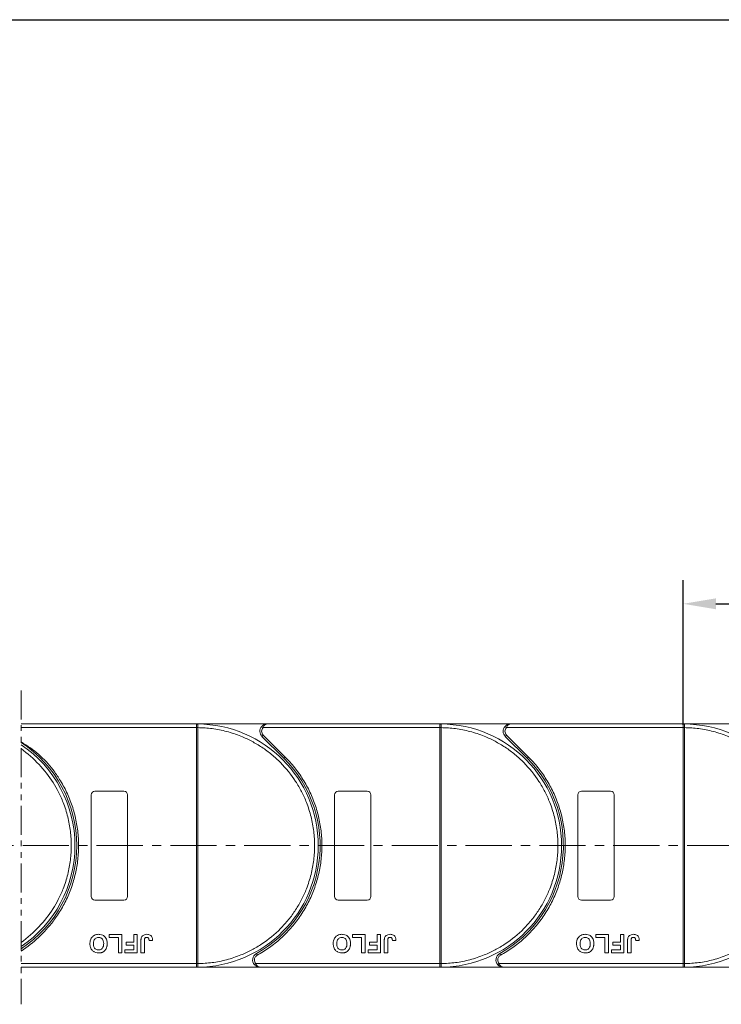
# Model space of a CAD drawing. Header units: millimetres. Extents: x 2552 to 4022, y 535 to 1568.
# Tile 22 of 47: x 3512 to 3705, y 979 to 1250. Entities that reach past the tile are written whole.
import ezdxf

# ---------------------------------------------------------------- set-up
doc = ezdxf.new("R2010")
doc.units = ezdxf.units.MM
doc.linetypes.add('CENTERX2', pattern=[20.32, 12.7, -2.54, 2.54, -2.54])
doc.linetypes.add('PHANTOM2', pattern=[31.75, 15.875, -3.175, 3.175, -3.175, 3.175, -3.175])
doc.styles.get("Standard").update_dxf_attribs({"font": '仿宋_GB2312.ttf', "width": 0.8})
doc.dimstyles.new('副本 ISO-45.1', dxfattribs={"dimtxt": 10, "dimasz": 9, "dimexe": 6.5, "dimexo": 0.625, "dimgap": 2.5, "dimtad": 1, "dimdsep": 46, "dimtxsty": 'Standard', "dimcen": 2.5, "dimadec": 0, "dimazin": 0, "dimtfac": 1, "dimtmove": 0, "dimatfit": 3, "dimfxl": 0, "dimarcsym": 0})

# ---------------------------------------------------------------- blocks, each defined once
blk = doc.blocks.new('*D2202')
at = {"color": 0, "lineweight": -2}
for p, q in [((3431.38, 1249.83), (3946.7, 1249.83)), ((3940.2, 997.85), (3940.2, 1240.83)), ((3853.14, 988.85), (3946.7, 988.85))]:
    blk.add_line(p, q, dxfattribs=at)
at = {"color": 0, "lineweight": 9}
for points in [[(3938.7, 1240.83), (3941.7, 1240.83), (3940.2, 1249.83)], [(3938.7, 997.85), (3941.7, 997.85), (3940.2, 988.85)]]:
    blk.add_solid(points, dxfattribs=at)
at = {"layer": 'Defpoints', "color": 0, "lineweight": 9}
for p in [(3430.76, 1249.83), (3940.2, 1249.83), (3852.52, 988.85)]:
    blk.add_point(p, dxfattribs=at)
at = {"color": 0, "lineweight": 9, "insert": (3932.7, 1119.34), "char_height": 10, "attachment_point": 5, "rotation": 90}
blk.add_mtext('2R+67', dxfattribs=at)
blk = doc.blocks.new('*D2206')
at = {"color": 0, "lineweight": -2}
for p, q in [((3694.88, 1055.62), (3694.88, 1095.45)), ((3761.88, 1055.98), (3761.88, 1095.45)), ((3703.88, 1088.95), (3752.88, 1088.95))]:
    blk.add_line(p, q, dxfattribs=at)
at = {"color": 0, "lineweight": 9}
for points in [[(3703.88, 1090.45), (3703.88, 1087.45), (3694.88, 1088.95)], [(3752.88, 1090.45), (3752.88, 1087.45), (3761.88, 1088.95)]]:
    blk.add_solid(points, dxfattribs=at)
at = {"layer": 'Defpoints', "color": 0, "lineweight": 9}
for p in [(3761.88, 1088.95), (3694.88, 1055), (3761.88, 1055.35)]:
    blk.add_point(p, dxfattribs=at)
at = {"color": 0, "lineweight": 9, "insert": (3728.38, 1096.45), "char_height": 10, "attachment_point": 5}
blk.add_mtext('67', dxfattribs=at)

msp = doc.modelspace()

# ---------------------------------------------------------------- linework, layer by layer
at = {"color": 3, "linetype": 'PHANTOM2', "lineweight": 9, "ltscale": 0.5}
msp.add_line((3512.575, 1065.031), (3512.574, 978.641), dxfattribs=at)
at = {"color": 7, "linetype": 'Continuous', "lineweight": 15}
for p, q in [((3560.882, 1055.852), (3512.575, 1055.852)), ((3560.882, 1055.852), (3561.116, 1055.851)), ((3580.294, 1055.852), (3560.882, 1055.852)), ((3578.803, 1055.185), (3579.176, 1054.852)), ((3627.882, 1055.852), (3580.294, 1055.852)), ((3647.294, 1055.852), (3627.882, 1055.852)), ((3627.882, 1055.852), (3628.116, 1055.851)), ((3645.803, 1055.185), (3646.176, 1054.852)), ((3694.882, 1055.852), (3647.294, 1055.852)), ((3694.882, 1055.852), (3695.116, 1055.851)), ((3714.294, 1055.852), (3694.882, 1055.852)), ((3512.575, 1054.852), (3560.882, 1054.852)), ((3560.882, 989.854), (3560.882, 1054.85)), ((3560.882, 1054.85), (3561.232, 1054.85)), ((3561.232, 1054.853), (3561.232, 1054.85)), ((3561.232, 1054.85), (3561.232, 989.854)), ((3579.233, 1052.791), (3578.88, 1052.438)), ((3578.88, 1052.438), (3584.924, 1046.393)), ((3579.176, 1054.852), (3627.882, 1054.852)), ((3579.233, 1052.791), (3585.277, 1046.747)), ((3627.882, 989.854), (3627.882, 1054.85)), ((3627.882, 1054.85), (3628.232, 1054.85)), ((3628.232, 1054.853), (3628.232, 1054.85)), ((3628.232, 1054.85), (3628.232, 989.854)), ((3646.233, 1052.791), (3645.88, 1052.438)), ((3645.88, 1052.438), (3651.924, 1046.393)), ((3646.176, 1054.852), (3694.882, 1054.852)), ((3646.233, 1052.791), (3652.277, 1046.747)), ((3694.882, 989.854), (3694.882, 1054.85)), ((3694.882, 1054.85), (3695.232, 1054.85)), ((3695.232, 1054.853), (3695.232, 1054.85)), ((3695.232, 1054.85), (3695.232, 989.854)), ((3585.277, 1046.747), (3584.924, 1046.393)), ((3652.277, 1046.747), (3651.924, 1046.393)), ((3531.882, 1008.352), (3531.882, 1036.352)), ((3532.882, 1037.352), (3540.882, 1037.352)), ((3541.882, 1036.352), (3541.882, 1008.352)), ((3598.882, 1008.352), (3598.882, 1036.352)), ((3599.882, 1037.352), (3607.882, 1037.352)), ((3608.882, 1036.352), (3608.882, 1008.352)), ((3665.882, 1008.352), (3665.882, 1036.352)), ((3666.882, 1037.352), (3674.882, 1037.352)), ((3675.882, 1036.352), (3675.882, 1008.352)), ((3540.882, 1007.352), (3532.882, 1007.352)), ((3607.882, 1007.352), (3599.882, 1007.352)), ((3674.882, 1007.352), (3666.882, 1007.352)), ((3536.767, 997.018), (3536.767, 997.852)), ((3536.767, 997.852), (3540.292, 997.852)), ((3539.331, 997.018), (3536.767, 997.018)), ((3539.331, 992.852), (3539.331, 997.018)), ((3540.292, 997.852), (3540.292, 992.852)), ((3541.446, 994.903), (3541.446, 995.736)), ((3541.446, 995.736), (3543.562, 995.736)), ((3543.562, 997.852), (3544.523, 997.852)), ((3543.562, 995.736), (3543.562, 997.852)), ((3544.523, 997.852), (3544.523, 992.852)), ((3545.549, 992.852), (3545.549, 996.004)), ((3546.51, 996.088), (3546.51, 992.852)), ((3547.792, 996.185), (3548.754, 996.249)), ((3603.767, 997.852), (3607.292, 997.852)), ((3603.767, 997.018), (3603.767, 997.852)), ((3606.331, 997.018), (3603.767, 997.018)), ((3606.331, 992.852), (3606.331, 997.018)), ((3607.292, 997.852), (3607.292, 992.852)), ((3608.446, 994.903), (3608.446, 995.736)), ((3608.446, 995.736), (3610.562, 995.736)), ((3610.562, 997.852), (3611.523, 997.852)), ((3610.562, 995.736), (3610.562, 997.852)), ((3611.523, 997.852), (3611.523, 992.852)), ((3612.549, 992.852), (3612.549, 996.004)), ((3613.51, 996.088), (3613.51, 992.852)), ((3614.792, 996.185), (3615.754, 996.249)), ((3670.767, 997.852), (3674.292, 997.852)), ((3670.767, 997.018), (3670.767, 997.852)), ((3673.331, 997.018), (3670.767, 997.018)), ((3673.331, 992.852), (3673.331, 997.018)), ((3674.292, 997.852), (3674.292, 992.852)), ((3675.446, 994.903), (3675.446, 995.736)), ((3675.446, 995.736), (3677.562, 995.736)), ((3677.562, 997.852), (3678.523, 997.852)), ((3677.562, 995.736), (3677.562, 997.852)), ((3678.523, 997.852), (3678.523, 992.852)), ((3679.549, 992.852), (3679.549, 996.004)), ((3680.51, 996.088), (3680.51, 992.852)), ((3681.792, 996.185), (3682.754, 996.249)), ((3540.292, 992.852), (3539.331, 992.852)), ((3541.126, 993.685), (3543.562, 993.685)), ((3541.126, 992.852), (3541.126, 993.685)), ((3544.523, 992.852), (3541.126, 992.852)), ((3543.562, 994.903), (3541.446, 994.903)), ((3543.562, 993.685), (3543.562, 994.903)), ((3546.51, 992.852), (3545.549, 992.852)), ((3577.342, 992.602), (3577.584, 992.164)), ((3607.292, 992.852), (3606.331, 992.852)), ((3608.126, 992.852), (3608.126, 993.685)), ((3608.126, 993.685), (3610.562, 993.685)), ((3611.523, 992.852), (3608.126, 992.852)), ((3610.562, 994.903), (3608.446, 994.903)), ((3610.562, 993.685), (3610.562, 994.903)), ((3613.51, 992.852), (3612.549, 992.852)), ((3644.342, 992.602), (3644.584, 992.164)), ((3674.292, 992.852), (3673.331, 992.852)), ((3675.126, 992.852), (3675.126, 993.685)), ((3675.126, 993.685), (3677.562, 993.685)), ((3678.523, 992.852), (3675.126, 992.852)), ((3677.562, 994.903), (3675.446, 994.903)), ((3677.562, 993.685), (3677.562, 994.903)), ((3680.51, 992.852), (3679.549, 992.852)), ((3560.882, 989.852), (3512.574, 989.852)), ((3561.232, 989.854), (3560.882, 989.854)), ((3561.232, 989.854), (3561.232, 989.851)), ((3577.193, 989.852), (3576.82, 989.518)), ((3627.882, 989.852), (3577.193, 989.852)), ((3628.232, 989.854), (3627.882, 989.854)), ((3628.232, 989.854), (3628.232, 989.851)), ((3644.193, 989.852), (3643.82, 989.518)), ((3694.882, 989.852), (3644.193, 989.852)), ((3695.232, 989.854), (3694.882, 989.854)), ((3695.232, 989.854), (3695.232, 989.851)), ((3512.574, 988.852), (3560.882, 988.852)), ((3561.116, 988.853), (3560.882, 988.852)), ((3560.882, 988.852), (3578.311, 988.852)), ((3578.311, 988.852), (3627.882, 988.852)), ((3628.116, 988.853), (3627.882, 988.852)), ((3627.882, 988.852), (3645.311, 988.852)), ((3645.311, 988.852), (3694.882, 988.852)), ((3695.116, 988.853), (3694.882, 988.852)), ((3694.882, 988.852), (3712.311, 988.852))]:
    msp.add_line(p, q, dxfattribs=at)
at = {"color": 1, "linetype": 'CENTERX2', "lineweight": 13}
msp.add_line((3871.181, 1022.352), (3165.369, 1022.352), dxfattribs=at)
at = {"color": 7, "linetype": 'Continuous', "lineweight": 15}
for centre, radius, start, end in [((3561.119, 1055.556), 0.295, 90.53836, 143.36012), ((3560.882, 1022.352), 33.5, 270.40019, 89.59981), ((3580.294, 1053.852), 2, 138.18969, 225), ((3628.119, 1055.556), 0.295, 90.53836, 143.36012), ((3627.882, 1022.352), 33.5, 270.40019, 89.59981), ((3647.294, 1053.852), 2, 138.18969, 225), ((3695.119, 1055.556), 0.295, 90.53836, 143.36012), ((3694.882, 1022.352), 33.5, 270.40019, 89.59981), ((3561.145, 1024.669), 30.184, 89.8339, 90.49831), ((3628.145, 1024.669), 30.184, 89.8339, 90.49831), ((3695.145, 1024.669), 30.184, 89.8339, 90.49831), ((3493.882, 1022.352), 34, 303.35045, 56.64799), ((3493.882, 1022.352), 33.5, 303.91512, 56.08332), ((3560.882, 1022.352), 34, 298.95502, 45), ((3627.882, 1022.352), 34, 298.95502, 45), ((3532.882, 1036.352), 1, 90, 180), ((3540.882, 1036.352), 1, 0, 90), ((3599.882, 1036.352), 1, 90, 180), ((3607.882, 1036.352), 1, 0, 90), ((3666.882, 1036.352), 1, 90, 180), ((3674.882, 1036.352), 1, 0, 90), ((3532.882, 1008.352), 1, 180, 270), ((3540.882, 1008.352), 1, 270, 0), ((3599.882, 1008.352), 1, 180, 270), ((3607.882, 1008.352), 1, 270, 0), ((3666.882, 1008.352), 1, 180, 270), ((3674.882, 1008.352), 1, 270, 360), ((3578.311, 990.852), 2, 118.95502, 221.81031), ((3645.311, 990.852), 2, 118.95502, 221.81031), ((3561.145, 1020.034), 30.184, 269.50169, 270.1661), ((3628.145, 1020.034), 30.184, 269.50169, 270.1661), ((3695.145, 1020.034), 30.184, 269.50169, 270.1661), ((3561.119, 989.148), 0.295, 216.63988, 269.46164), ((3628.119, 989.148), 0.295, 216.63988, 269.46164), ((3695.119, 989.148), 0.295, 216.63988, 269.46164)]:
    msp.add_arc(centre, radius, start, end, dxfattribs=at)
for points in [[(3560.882, 1055.732), (3560.882, 1055.767), (3560.882, 1055.836), (3560.882, 1055.847), (3560.882, 1055.852)], [(3627.882, 1055.732), (3627.882, 1055.767), (3627.882, 1055.836), (3627.882, 1055.847), (3627.882, 1055.852)], [(3694.882, 1055.732), (3694.882, 1055.767), (3694.882, 1055.836), (3694.882, 1055.847), (3694.882, 1055.852)], [(3579.176, 1054.852), (3579.066, 1054.703), (3578.846, 1054.405), (3578.811, 1054.036), (3578.794, 1053.852)], [(3578.794, 1053.852), (3578.814, 1053.653), (3578.855, 1053.256), (3579.107, 1052.946), (3579.233, 1052.791)], [(3646.176, 1054.852), (3646.066, 1054.703), (3645.846, 1054.405), (3645.811, 1054.036), (3645.794, 1053.852)], [(3645.794, 1053.852), (3645.814, 1053.653), (3645.855, 1053.256), (3646.107, 1052.946), (3646.233, 1052.791)], [(3576.811, 990.852), (3576.828, 990.668), (3576.863, 990.299), (3577.083, 990.001), (3577.193, 989.852)], [(3643.811, 990.852), (3643.828, 990.668), (3643.863, 990.299), (3644.083, 990.001), (3644.193, 989.852)], [(3560.882, 988.852), (3560.882, 988.857), (3560.882, 988.867), (3560.882, 988.937), (3560.882, 988.972)], [(3627.882, 988.852), (3627.882, 988.857), (3627.882, 988.867), (3627.882, 988.937), (3627.882, 988.972)], [(3694.882, 988.852), (3694.882, 988.857), (3694.882, 988.867), (3694.882, 988.937), (3694.882, 988.972)]]:
    msp.add_open_spline(points, degree=3, dxfattribs=at)
for points, knots in [([(3560.882, 1054.852), (3560.882, 1054.964), (3560.882, 1055.189), (3560.882, 1055.488), (3560.882, 1055.656), (3560.882, 1055.722), (3560.882, 1055.732)], [0, 0, 0, 0, 0.3133566, 0.6267132, 0.9400698, 1, 1, 1, 1]), ([(3561.116, 1055.851), (3561.133, 1055.848), (3561.17, 1055.842), (3561.199, 1055.788), (3561.219, 1055.695), (3561.23, 1055.548), (3561.232, 1055.353), (3561.233, 1055.108), (3561.232, 1054.943), (3561.232, 1054.853)], [0, 0, 0, 0, 0.1119973, 0.2448439, 0.3691679, 0.5008987, 0.6875333, 0.8281382, 1, 1, 1, 1]), ([(3578.803, 1055.185), (3578.898, 1055.279), (3579.107, 1055.486), (3579.606, 1055.773), (3580.024, 1055.821), (3580.294, 1055.852)], [0, 0, 0, 0, 0.2270634, 0.5015869, 1, 1, 1, 1]), ([(3580.294, 1055.852), (3580.188, 1055.839), (3579.976, 1055.813), (3579.666, 1055.601), (3579.387, 1055.275), (3579.244, 1054.987), (3579.176, 1054.852)], [0, 0, 0, 0, 0.2515188, 0.5017844, 0.7656323, 1, 1, 1, 1]), ([(3627.882, 1054.852), (3627.882, 1054.964), (3627.882, 1055.189), (3627.882, 1055.488), (3627.882, 1055.656), (3627.882, 1055.722), (3627.882, 1055.732)], [0, 0, 0, 0, 0.3133566, 0.6267132, 0.9400698, 1, 1, 1, 1]), ([(3628.116, 1055.851), (3628.133, 1055.848), (3628.17, 1055.842), (3628.199, 1055.788), (3628.219, 1055.695), (3628.23, 1055.548), (3628.232, 1055.353), (3628.233, 1055.108), (3628.232, 1054.943), (3628.232, 1054.853)], [0, 0, 0, 0, 0.1119973, 0.2448439, 0.3691679, 0.5008987, 0.6875333, 0.8281382, 1, 1, 1, 1]), ([(3645.803, 1055.185), (3645.898, 1055.279), (3646.107, 1055.486), (3646.606, 1055.773), (3647.024, 1055.821), (3647.294, 1055.852)], [0, 0, 0, 0, 0.2270634, 0.50158693, 1, 1, 1, 1]), ([(3647.294, 1055.852), (3647.188, 1055.839), (3646.976, 1055.813), (3646.666, 1055.601), (3646.387, 1055.275), (3646.244, 1054.987), (3646.176, 1054.852)], [0, 0, 0, 0, 0.2515188, 0.5017844, 0.7656323, 1, 1, 1, 1]), ([(3694.882, 1054.852), (3694.882, 1054.964), (3694.882, 1055.189), (3694.882, 1055.488), (3694.882, 1055.656), (3694.882, 1055.722), (3694.882, 1055.732)], [0, 0, 0, 0, 0.3133566, 0.6267132, 0.9400698, 1, 1, 1, 1]), ([(3695.116, 1055.851), (3695.133, 1055.848), (3695.17, 1055.842), (3695.199, 1055.788), (3695.219, 1055.695), (3695.23, 1055.548), (3695.232, 1055.353), (3695.233, 1055.108), (3695.232, 1054.943), (3695.232, 1054.853)], [0, 0, 0, 0, 0.1119973, 0.2448439, 0.3691679, 0.5008987, 0.6875333, 0.8281382, 1, 1, 1, 1]), ([(3560.882, 1054.85), (3560.882, 1054.85), (3560.882, 1054.851), (3560.882, 1054.851), (3560.882, 1054.852), (3560.882, 1054.852)], [0, 0, 0, 0, 0.3846661, 0.6923333, 1, 1, 1, 1]), ([(3561.232, 1054.85), (3562.545, 1054.79), (3565.211, 1054.668), (3569.2, 1053.854), (3572.844, 1052.648), (3576.079, 1051.142), (3578.905, 1049.464), (3581.566, 1047.495), (3584.844, 1044.503), (3587.632, 1041.039), (3589.835, 1037.238), (3591.305, 1033.986), (3592.478, 1030.33), (3593.221, 1026.332), (3593.462, 1022.352), (3593.221, 1018.371), (3592.478, 1014.374), (3591.304, 1010.717), (3589.835, 1007.466), (3588.186, 1004.622), (3586.247, 1001.94), (3583.29, 998.63), (3579.856, 995.804), (3576.079, 993.562), (3572.843, 992.055), (3569.2, 990.85), (3565.211, 990.036), (3562.545, 989.914), (3561.232, 989.854)], [0, 0, 0, 0, 0.038862, 0.078912, 0.1200677, 0.1522272, 0.1843815, 0.2172151, 0.2500433, 0.3156185, 0.347778, 0.3799323, 0.4210926, 0.4611415, 0.5, 0.5388632, 0.578912, 0.6200677, 0.6522272, 0.6843815, 0.7172151, 0.7500433, 0.8156185, 0.847778, 0.8799323, 0.9210926, 0.9611404, 1, 1, 1, 1]), ([(3627.882, 1054.85), (3627.882, 1054.85), (3627.882, 1054.851), (3627.882, 1054.851), (3627.882, 1054.852), (3627.882, 1054.852)], [0, 0, 0, 0, 0.3846661, 0.6923333, 1, 1, 1, 1]), ([(3628.232, 1054.85), (3629.545, 1054.79), (3632.211, 1054.668), (3636.2, 1053.854), (3639.844, 1052.648), (3643.079, 1051.142), (3645.905, 1049.464), (3648.566, 1047.495), (3651.844, 1044.503), (3654.632, 1041.039), (3656.835, 1037.238), (3658.305, 1033.986), (3659.478, 1030.33), (3660.221, 1026.332), (3660.462, 1022.352), (3660.221, 1018.371), (3659.478, 1014.374), (3658.304, 1010.717), (3656.835, 1007.466), (3655.186, 1004.622), (3653.247, 1001.94), (3650.29, 998.63), (3646.856, 995.804), (3643.079, 993.562), (3639.843, 992.055), (3636.2, 990.85), (3632.211, 990.036), (3629.545, 989.914), (3628.232, 989.854)], [0, 0, 0, 0, 0.038862, 0.078912, 0.1200677, 0.1522272, 0.1843815, 0.2172151, 0.2500433, 0.3156185, 0.347778, 0.3799323, 0.4210926, 0.4611415, 0.5, 0.5388632, 0.578912, 0.6200677, 0.6522272, 0.6843815, 0.7172151, 0.7500433, 0.8156185, 0.847778, 0.8799323, 0.9210926, 0.9611404, 1, 1, 1, 1]), ([(3694.882, 1054.85), (3694.882, 1054.85), (3694.882, 1054.851), (3694.882, 1054.851), (3694.882, 1054.852), (3694.882, 1054.852)], [0, 0, 0, 0, 0.3846661, 0.6923333, 1, 1, 1, 1]), ([(3695.232, 1054.85), (3696.545, 1054.79), (3699.211, 1054.668), (3703.2, 1053.854), (3706.844, 1052.648), (3710.079, 1051.142), (3712.905, 1049.464), (3715.566, 1047.495), (3718.844, 1044.503), (3721.632, 1041.039), (3723.835, 1037.238), (3725.305, 1033.986), (3726.478, 1030.33), (3727.221, 1026.332), (3727.462, 1022.352), (3727.221, 1018.371), (3726.478, 1014.374), (3725.304, 1010.717), (3723.835, 1007.466), (3722.186, 1004.622), (3720.247, 1001.94), (3717.29, 998.63), (3713.856, 995.804), (3710.079, 993.562), (3706.843, 992.055), (3703.2, 990.85), (3699.211, 990.036), (3696.545, 989.914), (3695.232, 989.854)], [0, 0, 0, 0, 0.038862, 0.078912, 0.1200677, 0.1522272, 0.1843815, 0.2172151, 0.2500433, 0.3156185, 0.347778, 0.3799323, 0.4210926, 0.4611415, 0.5, 0.5388632, 0.578912, 0.6200677, 0.6522272, 0.6843815, 0.7172151, 0.7500433, 0.8156185, 0.847778, 0.8799323, 0.9210926, 0.9611404, 1, 1, 1, 1]), ([(3512.575, 1050.909), (3516.106, 1048.825), (3519.036, 1046.261), (3521.363, 1043.219), (3522.007, 1042.376), (3523.362, 1040.384), (3525.168, 1037.084), (3526.677, 1033.317), (3527.735, 1029.401), (3528.321, 1025.429), (3528.447, 1021.456), (3528.118, 1017.527), (3527.348, 1013.659), (3526.129, 1009.876), (3524.468, 1006.22), (3522.792, 1003.45), (3521.686, 1001.919), (3521.362, 1001.492), (3518.974, 998.345), (3516.044, 995.611), (3512.574, 993.288)], [-0.1066055, -0.1066055, -0.1066055, -0.1066055, 0.0734669, 0.0734669, 0.0734669, 0.1233073, 0.1864354, 0.25, 0.3135645, 0.3766927, 0.4383422, 0.5, 0.5616495, 0.6233073, 0.6864354, 0.75, 0.7751514, 0.7751514, 0.7751514, 0.9607454, 0.9607454, 0.9607454, 0.9607454]), ([(3512.575, 1049.055), (3516.197, 1046.36), (3519.127, 1043.242), (3521.363, 1039.703), (3521.874, 1038.894), (3522.888, 1037.119), (3524.305, 1033.986), (3525.478, 1030.33), (3526.221, 1026.332), (3526.462, 1022.352), (3526.221, 1018.371), (3525.478, 1014.374), (3524.304, 1010.717), (3522.888, 1007.584), (3521.873, 1005.809), (3521.362, 1005), (3519.119, 1001.448), (3516.189, 998.328), (3512.574, 995.639)], [0.19563197, 0.19563197, 0.19563197, 0.19563197, 0.31946604, 0.31946604, 0.31946604, 0.34777802, 0.37993233, 0.42109262, 0.46114154, 0.50000001, 0.53886316, 0.57891202, 0.62006769, 0.65222721, 0.6805396, 0.6805396, 0.6805396, 0.80485998, 0.80485998, 0.80485998, 0.80485998]), ([(3585.277, 1046.747), (3586.175, 1045.789), (3587.97, 1043.872), (3590.242, 1040.605), (3592.168, 1037.084), (3593.677, 1033.317), (3594.735, 1029.401), (3595.321, 1025.429), (3595.447, 1021.456), (3595.118, 1017.527), (3594.348, 1013.659), (3593.129, 1009.876), (3591.468, 1006.22), (3589.368, 1002.749), (3586.877, 999.547), (3584.053, 996.695), (3580.967, 994.183), (3578.712, 992.837), (3577.584, 992.164)], [0, 0, 0, 0, 0.0616516, 0.1233073, 0.1864354, 0.25, 0.3135645, 0.3766927, 0.4383422, 0.5, 0.5616495, 0.6233073, 0.6864354, 0.75, 0.8135645, 0.8766927, 0.9383443, 1, 1, 1, 1]), ([(3652.277, 1046.747), (3653.175, 1045.789), (3654.97, 1043.872), (3657.242, 1040.605), (3659.168, 1037.084), (3660.677, 1033.317), (3661.735, 1029.401), (3662.321, 1025.429), (3662.447, 1021.456), (3662.118, 1017.527), (3661.348, 1013.659), (3660.129, 1009.876), (3658.468, 1006.22), (3656.368, 1002.749), (3653.877, 999.547), (3651.053, 996.695), (3647.967, 994.183), (3645.712, 992.837), (3644.584, 992.164)], [0, 0, 0, 0, 0.0616516, 0.1233073, 0.1864354, 0.25, 0.3135645, 0.3766927, 0.4383422, 0.5, 0.5616495, 0.6233073, 0.6864354, 0.75, 0.8135645, 0.8766927, 0.9383443, 1, 1, 1, 1]), ([(3531.51, 995.359), (3531.514, 995.492), (3531.524, 995.894), (3531.666, 996.535), (3532.058, 997.196), (3532.632, 997.663), (3533.271, 997.889), (3533.693, 997.908), (3533.875, 997.916)], [0, 0, 0, 0, 0.1018882, 0.3073435, 0.4929627, 0.6786474, 0.8607914, 1, 1, 1, 1]), ([(3533.889, 992.788), (3533.756, 992.792), (3533.352, 992.806), (3532.697, 993), (3532.079, 993.488), (3531.652, 994.195), (3531.521, 994.846), (3531.512, 995.26), (3531.51, 995.359)], [0, 0, 0, 0, 0.1013981, 0.3069957, 0.5061443, 0.6852619, 0.9245571, 1, 1, 1, 1]), ([(3532.472, 995.335), (3532.476, 995.468), (3532.488, 995.844), (3532.628, 996.366), (3532.974, 996.786), (3533.351, 997.016), (3533.671, 997.077), (3533.845, 997.082), (3533.877, 997.083)], [0, 0, 0, 0, 0.1585903, 0.4472388, 0.6203806, 0.7935748, 0.9612953, 1, 1, 1, 1]), ([(3533.877, 993.621), (3533.743, 993.629), (3533.473, 993.646), (3533.089, 993.815), (3532.778, 994.103), (3532.54, 994.565), (3532.477, 994.994), (3532.473, 995.28), (3532.472, 995.335)], [0, 0, 0, 0, 0.1602922, 0.3219224, 0.4907614, 0.6575692, 0.9338827, 1, 1, 1, 1]), ([(3533.875, 997.916), (3534.009, 997.911), (3534.412, 997.898), (3535.073, 997.707), (3535.694, 997.218), (3536.119, 996.509), (3536.245, 995.872), (3536.252, 995.47), (3536.254, 995.382)], [0, 0, 0, 0, 0.1021706, 0.3092201, 0.51365, 0.6922749, 0.9324126, 1, 1, 1, 1]), ([(3533.877, 997.083), (3534.012, 997.073), (3534.282, 997.055), (3534.663, 996.874), (3534.986, 996.573), (3535.235, 996.08), (3535.289, 995.648), (3535.292, 995.377), (3535.292, 995.349)], [0, 0, 0, 0, 0.1597099, 0.3204292, 0.4910735, 0.6770503, 0.9662903, 1, 1, 1, 1]), ([(3535.292, 995.349), (3535.289, 995.215), (3535.279, 994.878), (3535.16, 994.4), (3534.876, 993.985), (3534.517, 993.731), (3534.165, 993.631), (3533.95, 993.624), (3533.877, 993.621)], [0, 0, 0, 0, 0.15861661, 0.40086372, 0.57305935, 0.74548557, 0.91298519, 1, 1, 1, 1]), ([(3536.254, 995.382), (3536.253, 995.315), (3536.253, 995.182), (3536.238, 994.975), (3536.213, 994.761), (3536.172, 994.542), (3536.115, 994.323), (3536.059, 994.182), (3536.031, 994.111)], [0, 0, 0, 0, 0.1539502, 0.3081809, 0.478699, 0.6499612, 0.8242026, 1, 1, 1, 1]), ([(3545.549, 996.004), (3545.55, 996.071), (3545.551, 996.204), (3545.56, 996.383), (3545.574, 996.542), (3545.594, 996.681), (3545.617, 996.819), (3545.644, 996.909), (3545.658, 996.954)], [0, 0, 0, 0, 0.2082698, 0.416707, 0.5614806, 0.7065734, 0.8528245, 1, 1, 1, 1]), ([(3545.658, 996.954), (3545.712, 997.079), (3545.82, 997.328), (3546.124, 997.63), (3546.589, 997.879), (3546.976, 997.902), (3547.21, 997.916)], [0, 0, 0, 0, 0.2064605, 0.4135145, 0.6452106, 1, 1, 1, 1]), ([(3546.51, 996.088), (3546.513, 996.221), (3546.518, 996.452), (3546.567, 996.731), (3546.658, 996.911), (3546.776, 997.007), (3546.942, 997.073), (3547.069, 997.079), (3547.147, 997.083)], [0, 0, 0, 0, 0.29202728, 0.5048541, 0.61390458, 0.72368495, 0.82981647, 1, 1, 1, 1]), ([(3547.147, 997.083), (3547.189, 997.081), (3547.273, 997.078), (3547.383, 997.046), (3547.477, 997.001), (3547.549, 996.946), (3547.612, 996.881), (3547.646, 996.832), (3547.662, 996.807)], [0, 0, 0, 0, 0.202387, 0.4109073, 0.5578292, 0.7094718, 0.8532239, 1, 1, 1, 1]), ([(3547.21, 997.916), (3547.343, 997.91), (3547.647, 997.897), (3548.099, 997.736), (3548.458, 997.411), (3548.712, 996.903), (3548.738, 996.506), (3548.754, 996.249)], [0, 0, 0, 0, 0.1552919, 0.3531453, 0.543243, 0.704067, 1, 1, 1, 1]), ([(3547.662, 996.807), (3547.681, 996.77), (3547.719, 996.695), (3547.747, 996.581), (3547.767, 996.476), (3547.779, 996.38), (3547.788, 996.283), (3547.791, 996.218), (3547.792, 996.185)], [0, 0, 0, 0, 0.1938055, 0.3931273, 0.5440688, 0.6954121, 0.8476129, 1, 1, 1, 1]), ([(3598.51, 995.359), (3598.514, 995.492), (3598.524, 995.894), (3598.666, 996.535), (3599.058, 997.196), (3599.632, 997.663), (3600.271, 997.889), (3600.693, 997.908), (3600.875, 997.916)], [0, 0, 0, 0, 0.1018882, 0.3073435, 0.4929627, 0.6786474, 0.8607914, 1, 1, 1, 1]), ([(3600.889, 992.788), (3600.756, 992.792), (3600.352, 992.806), (3599.697, 993), (3599.079, 993.488), (3598.652, 994.195), (3598.521, 994.846), (3598.512, 995.26), (3598.51, 995.359)], [0, 0, 0, 0, 0.1013981, 0.3069957, 0.5061443, 0.6852619, 0.9245571, 1, 1, 1, 1]), ([(3599.472, 995.335), (3599.476, 995.468), (3599.488, 995.844), (3599.628, 996.366), (3599.974, 996.786), (3600.351, 997.016), (3600.671, 997.077), (3600.845, 997.082), (3600.877, 997.083)], [0, 0, 0, 0, 0.1585903, 0.4472388, 0.6203806, 0.7935748, 0.9612953, 1, 1, 1, 1]), ([(3600.877, 993.621), (3600.743, 993.629), (3600.473, 993.646), (3600.089, 993.815), (3599.778, 994.103), (3599.54, 994.565), (3599.477, 994.994), (3599.473, 995.28), (3599.472, 995.335)], [0, 0, 0, 0, 0.1602922, 0.3219224, 0.4907614, 0.6575692, 0.9338827, 1, 1, 1, 1]), ([(3600.875, 997.916), (3601.009, 997.911), (3601.412, 997.898), (3602.073, 997.707), (3602.694, 997.218), (3603.119, 996.509), (3603.245, 995.872), (3603.252, 995.47), (3603.254, 995.382)], [0, 0, 0, 0, 0.1021706, 0.3092201, 0.51365, 0.6922749, 0.9324126, 1, 1, 1, 1]), ([(3600.877, 997.083), (3601.012, 997.073), (3601.282, 997.055), (3601.663, 996.874), (3601.986, 996.573), (3602.235, 996.08), (3602.289, 995.648), (3602.292, 995.377), (3602.292, 995.349)], [0, 0, 0, 0, 0.1597099, 0.3204292, 0.4910735, 0.6770503, 0.9662903, 1, 1, 1, 1]), ([(3602.292, 995.349), (3602.289, 995.215), (3602.279, 994.878), (3602.16, 994.4), (3601.876, 993.985), (3601.517, 993.731), (3601.165, 993.631), (3600.95, 993.624), (3600.877, 993.621)], [0, 0, 0, 0, 0.15861661, 0.40086372, 0.57305935, 0.74548557, 0.91298519, 1, 1, 1, 1]), ([(3603.254, 995.382), (3603.253, 995.315), (3603.253, 995.182), (3603.238, 994.975), (3603.213, 994.761), (3603.172, 994.542), (3603.115, 994.323), (3603.059, 994.182), (3603.031, 994.111)], [0, 0, 0, 0, 0.1539502, 0.3081809, 0.478699, 0.6499612, 0.8242026, 1, 1, 1, 1]), ([(3612.549, 996.004), (3612.55, 996.071), (3612.551, 996.204), (3612.56, 996.383), (3612.574, 996.542), (3612.594, 996.681), (3612.617, 996.819), (3612.644, 996.909), (3612.658, 996.954)], [0, 0, 0, 0, 0.2082698, 0.416707, 0.5614806, 0.7065734, 0.8528245, 1, 1, 1, 1]), ([(3612.658, 996.954), (3612.712, 997.079), (3612.82, 997.328), (3613.124, 997.63), (3613.589, 997.879), (3613.976, 997.902), (3614.21, 997.916)], [0, 0, 0, 0, 0.2064605, 0.4135145, 0.6452106, 1, 1, 1, 1]), ([(3613.51, 996.088), (3613.513, 996.221), (3613.518, 996.452), (3613.567, 996.731), (3613.658, 996.911), (3613.776, 997.007), (3613.942, 997.073), (3614.069, 997.079), (3614.147, 997.083)], [0, 0, 0, 0, 0.29202728, 0.5048541, 0.61390458, 0.72368495, 0.82981647, 1, 1, 1, 1]), ([(3614.147, 997.083), (3614.189, 997.081), (3614.273, 997.078), (3614.383, 997.046), (3614.477, 997.001), (3614.549, 996.946), (3614.612, 996.881), (3614.646, 996.832), (3614.662, 996.807)], [0, 0, 0, 0, 0.202387, 0.4109073, 0.5578292, 0.7094718, 0.8532239, 1, 1, 1, 1]), ([(3614.21, 997.916), (3614.343, 997.91), (3614.647, 997.897), (3615.099, 997.736), (3615.458, 997.411), (3615.712, 996.903), (3615.738, 996.506), (3615.754, 996.249)], [0, 0, 0, 0, 0.1552919, 0.3531453, 0.543243, 0.704067, 1, 1, 1, 1]), ([(3614.662, 996.807), (3614.681, 996.77), (3614.719, 996.695), (3614.747, 996.581), (3614.767, 996.476), (3614.779, 996.38), (3614.788, 996.283), (3614.791, 996.218), (3614.792, 996.185)], [0, 0, 0, 0, 0.1938055, 0.3931273, 0.5440688, 0.6954121, 0.8476129, 1, 1, 1, 1]), ([(3665.51, 995.359), (3665.514, 995.492), (3665.524, 995.894), (3665.666, 996.535), (3666.058, 997.196), (3666.632, 997.663), (3667.271, 997.889), (3667.693, 997.908), (3667.875, 997.916)], [0, 0, 0, 0, 0.1018882, 0.3073435, 0.4929627, 0.6786474, 0.8607914, 1, 1, 1, 1]), ([(3667.889, 992.788), (3667.756, 992.792), (3667.352, 992.806), (3666.697, 993), (3666.079, 993.488), (3665.652, 994.195), (3665.521, 994.846), (3665.512, 995.26), (3665.51, 995.359)], [0, 0, 0, 0, 0.1013981, 0.3069957, 0.5061443, 0.6852619, 0.9245571, 1, 1, 1, 1]), ([(3666.472, 995.335), (3666.476, 995.468), (3666.488, 995.844), (3666.628, 996.366), (3666.974, 996.786), (3667.351, 997.016), (3667.671, 997.077), (3667.845, 997.082), (3667.877, 997.083)], [0, 0, 0, 0, 0.1585903, 0.4472388, 0.6203806, 0.7935748, 0.9612953, 1, 1, 1, 1]), ([(3667.877, 993.621), (3667.743, 993.629), (3667.473, 993.646), (3667.089, 993.815), (3666.778, 994.103), (3666.54, 994.565), (3666.477, 994.994), (3666.473, 995.28), (3666.472, 995.335)], [0, 0, 0, 0, 0.1602922, 0.3219224, 0.4907614, 0.6575692, 0.9338827, 1, 1, 1, 1]), ([(3667.875, 997.916), (3668.009, 997.911), (3668.412, 997.898), (3669.073, 997.707), (3669.694, 997.218), (3670.119, 996.509), (3670.245, 995.872), (3670.252, 995.47), (3670.254, 995.382)], [0, 0, 0, 0, 0.1021706, 0.3092201, 0.51365, 0.6922749, 0.9324126, 1, 1, 1, 1]), ([(3667.877, 997.083), (3668.012, 997.073), (3668.282, 997.055), (3668.663, 996.874), (3668.986, 996.573), (3669.235, 996.08), (3669.289, 995.648), (3669.292, 995.377), (3669.292, 995.349)], [0, 0, 0, 0, 0.1597099, 0.3204292, 0.4910735, 0.6770503, 0.9662903, 1, 1, 1, 1]), ([(3669.292, 995.349), (3669.289, 995.215), (3669.279, 994.878), (3669.16, 994.4), (3668.876, 993.985), (3668.517, 993.731), (3668.165, 993.631), (3667.95, 993.624), (3667.877, 993.621)], [0, 0, 0, 0, 0.15861661, 0.40086372, 0.57305935, 0.74548557, 0.91298519, 1, 1, 1, 1]), ([(3670.254, 995.382), (3670.253, 995.315), (3670.253, 995.182), (3670.238, 994.975), (3670.213, 994.761), (3670.172, 994.542), (3670.115, 994.323), (3670.059, 994.182), (3670.031, 994.111)], [0, 0, 0, 0, 0.1539502, 0.3081809, 0.478699, 0.6499612, 0.8242026, 1, 1, 1, 1]), ([(3679.549, 996.004), (3679.55, 996.071), (3679.551, 996.204), (3679.56, 996.383), (3679.574, 996.542), (3679.594, 996.681), (3679.617, 996.819), (3679.644, 996.909), (3679.658, 996.954)], [0, 0, 0, 0, 0.2082698, 0.416707, 0.5614806, 0.7065734, 0.8528245, 1, 1, 1, 1]), ([(3679.658, 996.954), (3679.712, 997.079), (3679.82, 997.328), (3680.124, 997.63), (3680.589, 997.879), (3680.976, 997.902), (3681.21, 997.916)], [0, 0, 0, 0, 0.2064605, 0.4135145, 0.6452106, 1, 1, 1, 1]), ([(3680.51, 996.088), (3680.513, 996.221), (3680.518, 996.452), (3680.567, 996.731), (3680.658, 996.911), (3680.776, 997.007), (3680.942, 997.073), (3681.069, 997.079), (3681.147, 997.083)], [0, 0, 0, 0, 0.29202728, 0.5048541, 0.61390458, 0.72368495, 0.82981647, 1, 1, 1, 1]), ([(3681.147, 997.083), (3681.189, 997.081), (3681.273, 997.078), (3681.383, 997.046), (3681.477, 997.001), (3681.549, 996.946), (3681.612, 996.881), (3681.646, 996.832), (3681.662, 996.807)], [0, 0, 0, 0, 0.202387, 0.4109073, 0.5578292, 0.7094718, 0.8532239, 1, 1, 1, 1]), ([(3681.21, 997.916), (3681.343, 997.91), (3681.647, 997.897), (3682.099, 997.736), (3682.458, 997.411), (3682.712, 996.903), (3682.738, 996.506), (3682.754, 996.249)], [0, 0, 0, 0, 0.1552919, 0.3531453, 0.543243, 0.704067, 1, 1, 1, 1]), ([(3681.662, 996.807), (3681.681, 996.77), (3681.719, 996.695), (3681.747, 996.581), (3681.767, 996.476), (3681.779, 996.38), (3681.788, 996.283), (3681.791, 996.218), (3681.792, 996.185)], [0, 0, 0, 0, 0.1938055, 0.3931273, 0.5440688, 0.6954121, 0.8476129, 1, 1, 1, 1]), ([(3534.943, 992.984), (3534.881, 992.959), (3534.757, 992.909), (3534.573, 992.861), (3534.397, 992.825), (3534.229, 992.803), (3534.06, 992.79), (3533.946, 992.788), (3533.889, 992.788)], [0, 0, 0, 0, 0.1854289, 0.3721896, 0.5277082, 0.6838775, 0.8416784, 1, 1, 1, 1]), ([(3536.031, 994.111), (3535.971, 993.991), (3535.851, 993.751), (3535.534, 993.36), (3535.213, 993.107), (3534.972, 992.997), (3534.943, 992.984)], [0, 0, 0, 0, 0.2508959, 0.5021661, 0.9405117, 1, 1, 1, 1]), ([(3601.943, 992.984), (3601.881, 992.959), (3601.757, 992.909), (3601.573, 992.861), (3601.397, 992.825), (3601.229, 992.803), (3601.06, 992.79), (3600.946, 992.788), (3600.889, 992.788)], [0, 0, 0, 0, 0.1854289, 0.3721896, 0.5277082, 0.6838775, 0.8416784, 1, 1, 1, 1]), ([(3603.031, 994.111), (3602.971, 993.991), (3602.851, 993.751), (3602.534, 993.36), (3602.213, 993.107), (3601.972, 992.997), (3601.943, 992.984)], [0, 0, 0, 0, 0.2508959, 0.5021661, 0.9405117, 1, 1, 1, 1]), ([(3668.943, 992.984), (3668.881, 992.959), (3668.757, 992.909), (3668.573, 992.861), (3668.397, 992.825), (3668.229, 992.803), (3668.06, 992.79), (3667.946, 992.788), (3667.889, 992.788)], [0, 0, 0, 0, 0.1854289, 0.3721896, 0.5277082, 0.6838775, 0.8416784, 1, 1, 1, 1]), ([(3670.031, 994.111), (3669.971, 993.991), (3669.851, 993.751), (3669.534, 993.36), (3669.213, 993.107), (3668.972, 992.997), (3668.943, 992.984)], [0, 0, 0, 0, 0.2508959, 0.5021661, 0.9405117, 1, 1, 1, 1]), ([(3560.882, 989.852), (3560.882, 989.852), (3560.882, 989.852), (3560.882, 989.853), (3560.882, 989.854), (3560.882, 989.854)], [0, 0, 0, 0, 0.38469928, 0.69234964, 1, 1, 1, 1]), ([(3560.882, 988.972), (3560.882, 989.035), (3560.882, 989.161), (3560.882, 989.454), (3560.882, 989.697), (3560.882, 989.83), (3560.882, 989.852)], [0, 0, 0, 0, 0.3133347, 0.6266911, 0.9400476, 1, 1, 1, 1]), ([(3561.232, 989.851), (3561.232, 989.76), (3561.233, 989.595), (3561.232, 989.351), (3561.23, 989.155), (3561.219, 989.008), (3561.199, 988.915), (3561.17, 988.862), (3561.133, 988.855), (3561.116, 988.853)], [0, 0, 0, 0, 0.17201603, 0.31275557, 0.49959852, 0.63039105, 0.75802557, 0.88922843, 1, 1, 1, 1]), ([(3577.584, 992.164), (3577.475, 992.092), (3577.251, 991.946), (3577.004, 991.622), (3576.841, 991.249), (3576.821, 990.983), (3576.811, 990.852)], [0, 0, 0, 0, 0.2455128, 0.5, 0.7544872, 1, 1, 1, 1]), ([(3577.193, 989.852), (3577.26, 989.716), (3577.404, 989.429), (3577.683, 989.103), (3577.993, 988.891), (3578.205, 988.865), (3578.311, 988.852)], [0, 0, 0, 0, 0.2343503, 0.4981953, 0.748869, 1, 1, 1, 1]), ([(3627.882, 989.852), (3627.882, 989.852), (3627.882, 989.852), (3627.882, 989.853), (3627.882, 989.854), (3627.882, 989.854)], [0, 0, 0, 0, 0.38469928, 0.69234964, 1, 1, 1, 1]), ([(3627.882, 988.972), (3627.882, 989.035), (3627.882, 989.161), (3627.882, 989.454), (3627.882, 989.697), (3627.882, 989.83), (3627.882, 989.852)], [0, 0, 0, 0, 0.3133347, 0.6266911, 0.9400476, 1, 1, 1, 1]), ([(3628.232, 989.851), (3628.232, 989.76), (3628.233, 989.595), (3628.232, 989.351), (3628.23, 989.155), (3628.219, 989.008), (3628.199, 988.915), (3628.17, 988.862), (3628.133, 988.855), (3628.116, 988.853)], [0, 0, 0, 0, 0.17201603, 0.31275557, 0.49959852, 0.63039105, 0.75802557, 0.88922843, 1, 1, 1, 1]), ([(3644.584, 992.164), (3644.475, 992.092), (3644.251, 991.946), (3644.004, 991.622), (3643.841, 991.249), (3643.821, 990.983), (3643.811, 990.852)], [0, 0, 0, 0, 0.2455128, 0.5, 0.7544872, 1, 1, 1, 1]), ([(3644.193, 989.852), (3644.26, 989.716), (3644.404, 989.429), (3644.683, 989.103), (3644.993, 988.891), (3645.205, 988.865), (3645.311, 988.852)], [0, 0, 0, 0, 0.2343503, 0.4981953, 0.748869, 1, 1, 1, 1]), ([(3694.882, 989.852), (3694.882, 989.852), (3694.882, 989.852), (3694.882, 989.853), (3694.882, 989.854), (3694.882, 989.854)], [0, 0, 0, 0, 0.38469928, 0.69234964, 1, 1, 1, 1]), ([(3694.882, 988.972), (3694.882, 989.035), (3694.882, 989.161), (3694.882, 989.454), (3694.882, 989.697), (3694.882, 989.83), (3694.882, 989.852)], [0, 0, 0, 0, 0.3133347, 0.6266911, 0.9400476, 1, 1, 1, 1]), ([(3695.232, 989.851), (3695.232, 989.76), (3695.233, 989.595), (3695.232, 989.351), (3695.23, 989.155), (3695.219, 989.008), (3695.199, 988.915), (3695.17, 988.862), (3695.133, 988.855), (3695.116, 988.853)], [0, 0, 0, 0, 0.172016, 0.3127556, 0.4995985, 0.630391, 0.7580256, 0.8892284, 1, 1, 1, 1]), ([(3578.311, 988.852), (3578.041, 988.883), (3577.623, 988.93), (3577.124, 989.218), (3576.915, 989.425), (3576.82, 989.518)], [0, 0, 0, 0, 0.4984129, 0.772928, 1, 1, 1, 1]), ([(3645.311, 988.852), (3645.041, 988.883), (3644.623, 988.93), (3644.124, 989.218), (3643.915, 989.425), (3643.82, 989.518)], [0, 0, 0, 0, 0.4984129, 0.772928, 1, 1, 1, 1])]:
    msp.add_open_spline(points, degree=3, knots=knots, dxfattribs=at)

# ---------------------------------------------------------------- dimensions: what is measured, and where the dimension line sits
at = {"color": 5, "lineweight": 9}
dim = msp.add_linear_dim(base=(3940.203, 1249.833), p1=(3852.517, 988.852), p2=(3430.759, 1249.833), angle=90, text='2R+67', dimstyle='副本 ISO-45.1', dxfattribs=at)
dim.commit()
dim.dimension.update_dxf_attribs({"geometry": '*D2202', "text_midpoint": (3932.703, 1119.342)})
dim = msp.add_linear_dim(base=(3761.882, 1088.951), p1=(3694.882, 1054.997), p2=(3761.882, 1055.352), dimstyle='副本 ISO-45.1', dxfattribs=at)
dim.commit()
dim.dimension.update_dxf_attribs({"geometry": '*D2206', "text_midpoint": (3728.382, 1096.451)})

doc.saveas('drawing.dxf')
